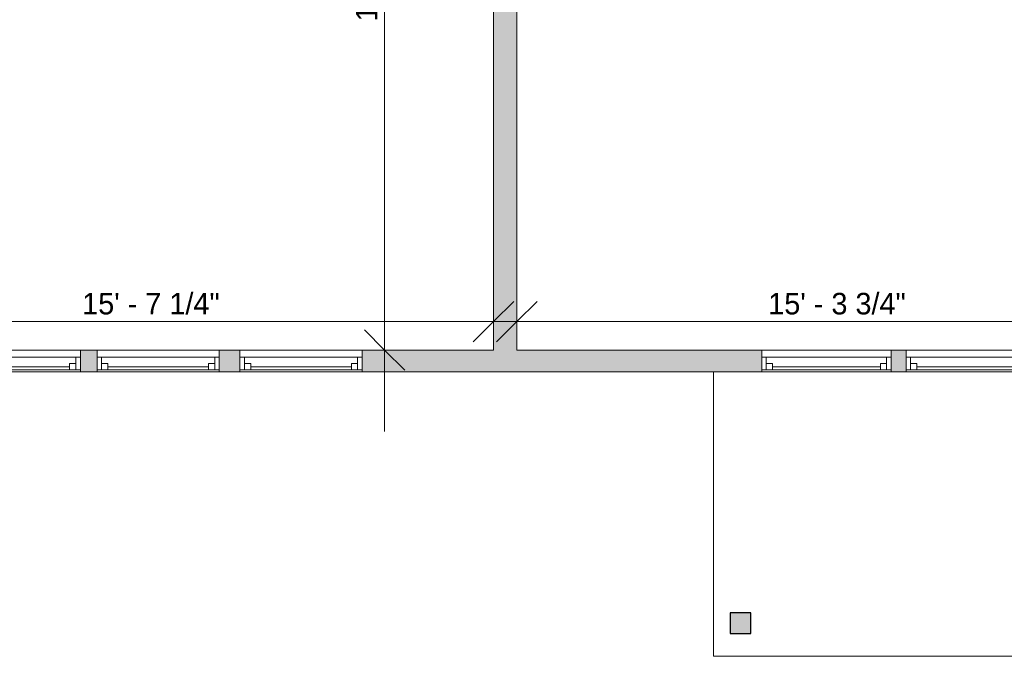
# Model space of a CAD drawing. Header units: inches. Extents: x -481 to 700, y -448 to 1032.
# Tile 3 of 17: x 248 to 522, y -448 to -270. Entities that reach past the tile are written whole.
import ezdxf

# ---------------------------------------------------------------- set-up
doc = ezdxf.new("R2010")
doc.units = ezdxf.units.IN
doc.header["$MEASUREMENT"] = 0
for name, color, linetype, lineweight in [('A-ANNO-DIMS', 211, 'Continuous', 9), ('A-ANNO-DIMS-192', 211, 'Continuous', 9), ('A-COLS', 52, 'Continuous', 9), ('A-FLOR', 192, 'Continuous', 9), ('A-GLAZ', 151, 'Continuous', 9), ('A-WALL', 90, 'Continuous', 9), ('A-WALL-PATT', 111, 'Continuous', 9)]:
    doc.layers.add(name, color=color, linetype=linetype, lineweight=lineweight)
doc.styles.add('Inter', font='txt', dxfattribs={"height": 6})
doc.dimstyles.new('Linear_-_1_32__Inter__Imperial__SMALL', dxfattribs={"dimscale": 12, "dimtxt": 7.948799, "dimasz": 0.9375, "dimexe": 1.889764, "dimexo": 1.259843, "dimgap": 0, "dimtad": 1, "dimrnd": 0.25, "dimzin": 1, "dimdsep": 46, "dimlunit": 4, "dimtxsty": 'Inter', "dimblk1": 'OBLIQUE', "dimblk2": 'OBLIQUE', "dimsah": 1, "dimcen": 0.09, "dimdle": 1.889764, "dimazin": 0, "dimtfac": 1, "dimtdec": 4, "dimtix": 1, "dimtmove": 0, "dimatfit": 3, "dimfxl": 1, "dimtvp": 1, "dimtfill": 1, "dimfrac": 2, "dimtolj": 1, "dimtzin": 0, "dimarcsym": 2})

# ---------------------------------------------------------------- blocks, each defined once
blk = doc.blocks.new('Planitar-Double-Hung-Single - Default 1-4195709-Main Floor Dimension Plan')
at = {"layer": 'A-GLAZ'}
for p, q in [((-17, 3), (-17, -3)), ((17, 3), (-17, 3)), ((17, -3), (17, 3)), ((-17, 2.5), (-14, 2.5)), ((-15.75, 2.5), (-15.75, -1)), ((-15.75, 0.75), (-14, 0.75)), ((-14, 2.5), (-1.1875, 2.5)), ((-14, 2.5), (-14, 0.75)), ((-1.1875, 2.5), (1.1875, 2.5)), ((1.1875, 2.5), (14, 2.5)), ((14, 2.5), (17, 2.5)), ((14, 2.5), (14, 0.75)), ((15.75, 0.75), (14, 0.75)), ((15.75, 2.5), (15.75, -1)), ((-17, -1), (-15.75, -1)), ((15.75, -1), (-15.75, -1)), ((15.75, -1), (17, -1)), ((-17, -3), (17, -3))]:
    blk.add_line(p, q, dxfattribs=at)
at = {"layer": 'A-GLAZ', "lineweight": 18}
blk.add_line((-14, 1.625), (14, 1.625), dxfattribs=at)
blk = doc.blocks.new('Planitar-Double-Hung-Single - Default 1-4196237-Main Floor Dimension Plan')
at = {"layer": 'A-GLAZ'}
for p, q in [((-18, 3), (-18, -3)), ((18, 3), (-18, 3)), ((18, -3), (18, 3)), ((-18, 2.5), (-15, 2.5)), ((-16.75, 2.5), (-16.75, -1)), ((-16.75, 0.75), (-15, 0.75)), ((-15, 2.5), (-1.1875, 2.5)), ((-15, 2.5), (-15, 0.75)), ((-1.1875, 2.5), (1.1875, 2.5)), ((1.1875, 2.5), (15, 2.5)), ((15, 2.5), (18, 2.5)), ((15, 2.5), (15, 0.75)), ((16.75, 0.75), (15, 0.75)), ((16.75, 2.5), (16.75, -1)), ((-18, -1), (-16.75, -1)), ((16.75, -1), (-16.75, -1)), ((16.75, -1), (18, -1)), ((-18, -3), (18, -3))]:
    blk.add_line(p, q, dxfattribs=at)
at = {"layer": 'A-GLAZ', "lineweight": 18}
blk.add_line((-15, 1.625), (15, 1.625), dxfattribs=at)
blk = doc.blocks.new('Planitar-Double-Hung-Single - Default 1-4196243-Main Floor Dimension Plan')
at = {"layer": 'A-GLAZ'}
for p, q in [((-17, 3), (-17, -3)), ((17, 3), (-17, 3)), ((17, -3), (17, 3)), ((-17, 2.5), (-14, 2.5)), ((-15.75, 2.5), (-15.75, -1)), ((-15.75, 0.75), (-14, 0.75)), ((-14, 2.5), (-1.1875, 2.5)), ((-14, 2.5), (-14, 0.75)), ((-1.1875, 2.5), (1.1875, 2.5)), ((1.1875, 2.5), (14, 2.5)), ((14, 2.5), (17, 2.5)), ((14, 2.5), (14, 0.75)), ((15.75, 0.75), (14, 0.75)), ((15.75, 2.5), (15.75, -1)), ((-17, -1), (-15.75, -1)), ((15.75, -1), (-15.75, -1)), ((15.75, -1), (17, -1)), ((-17, -3), (17, -3))]:
    blk.add_line(p, q, dxfattribs=at)
at = {"layer": 'A-GLAZ', "lineweight": 18}
blk.add_line((-14, 1.625), (14, 1.625), dxfattribs=at)
blk = doc.blocks.new('DIMBLOCK14-Main Floor Dimension Plan')
at = {"layer": 'A-ANNO-DIMS-192'}
for p, q in [((192.62, -361.48), (192.62, -331.64)), ((379.87, -361.48), (379.87, -331.64)), ((169.94, -354.32), (402.54, -354.32)), ((192.62, -354.32), (192.62, -361.48)), ((379.87, -354.32), (379.87, -361.48))]:
    blk.add_line(p, q, dxfattribs=at)
at = {"layer": 'A-ANNO-DIMS-192', "lineweight": 35}
for p, q in [((192.62, -354.32), (198.24, -348.69)), ((379.87, -354.32), (385.49, -348.69)), ((192.62, -354.32), (186.99, -359.94)), ((379.87, -354.32), (374.24, -359.94))]:
    blk.add_line(p, q, dxfattribs=at)
at = {"layer": 'A-ANNO-DIMS-192', "color": 0, "insert": (265.38, -346.33), "char_height": 6, "width": 50.0774, "attachment_point": 1, "line_spacing_factor": 0.9936, "style": 'Inter', "bg_fill": 3, "box_fill_scale": 1.25, "bg_fill_color": 256, "bg_fill_true_color": 13158600, "bg_fill_transparency": 0}
blk.add_mtext('15\' - 7 1/4"', dxfattribs=at)
blk = doc.blocks.new('_Oblique')
at = {"color": 0, "linetype": 'ByBlock', "lineweight": -2}
blk.add_line((-0.5, -0.5), (0.5, 0.5), dxfattribs=at)
blk = doc.blocks.new('DIMBLOCK15-Main Floor Dimension Plan')
at = {"layer": 'A-ANNO-DIMS-192'}
for p, q in [((386.37, -361.48), (386.37, -331.64)), ((570.12, -361.48), (570.12, -331.64)), ((363.69, -354.32), (592.79, -354.32)), ((386.37, -354.32), (386.37, -361.48)), ((570.12, -354.32), (570.12, -361.48))]:
    blk.add_line(p, q, dxfattribs=at)
at = {"layer": 'A-ANNO-DIMS-192', "lineweight": 35}
for p, q in [((386.37, -354.32), (391.99, -348.69)), ((570.12, -354.32), (575.74, -348.69)), ((386.37, -354.32), (380.74, -359.94)), ((570.12, -354.32), (564.49, -359.94))]:
    blk.add_line(p, q, dxfattribs=at)
at = {"layer": 'A-ANNO-DIMS-192', "color": 0, "insert": (456.33, -346.33), "char_height": 6, "width": 52.5813, "attachment_point": 1, "line_spacing_factor": 0.9936, "style": 'Inter', "bg_fill": 3, "box_fill_scale": 1.25, "bg_fill_color": 256, "bg_fill_true_color": 13158600, "bg_fill_transparency": 0}
blk.add_mtext('15\' - 3 3/4"', dxfattribs=at)
blk = doc.blocks.new('DIMBLOCK57-Main Floor Dimension Plan')
at = {"layer": 'A-ANNO-DIMS-192'}
for p, q in [((349.54, -384.95), (349.54, -114.35)), ((356.7, -137.02), (326.86, -137.02)), ((349.54, -137.02), (356.7, -137.02)), ((356.7, -362.27), (326.86, -362.27)), ((349.54, -362.27), (356.7, -362.27))]:
    blk.add_line(p, q, dxfattribs=at)
at = {"layer": 'A-ANNO-DIMS-192', "lineweight": 35}
for p, q in [((349.54, -137.02), (343.92, -131.4)), ((349.54, -137.02), (355.17, -142.65)), ((349.54, -362.27), (343.92, -356.65)), ((349.54, -362.27), (355.17, -367.9))]:
    blk.add_line(p, q, dxfattribs=at)
at = {"layer": 'A-ANNO-DIMS-192', "color": 0, "insert": (341.55, -270.76), "char_height": 6, "width": 50.6736, "attachment_point": 1, "rotation": 90, "line_spacing_factor": 0.9936, "style": 'Inter', "bg_fill": 3, "box_fill_scale": 1.25, "bg_fill_color": 256, "bg_fill_true_color": 13158600, "bg_fill_transparency": 0}
blk.add_mtext('18\' - 9 1/4"', dxfattribs=at)

msp = doc.modelspace()

# ---------------------------------------------------------------- hatches: boundary and pattern name
at = {"layer": 'A-COLS'}
msp.add_hatch(color=8, dxfattribs=at).paths.add_polyline_path([(451.492, -441.148), (451.492, -435.398), (445.742, -435.398), (445.742, -441.148)], flags=0)
at = {"layer": 'A-WALL-PATT'}
h = msp.add_hatch(color=9, dxfattribs=at)
h.paths.add_polyline_path([(386.367, -362.273), (386.367, -257.254), (379.867, -257.254), (379.867, -362.273)], flags=0)
h.paths.add_polyline_path([(386.367, -225.254), (386.367, -223.273), (379.867, -223.273), (379.867, -225.254)], flags=0)
h = msp.add_hatch(color=9, dxfattribs=at)
h.paths.add_polyline_path([(567.756, -368.273), (576.117, -368.273), (576.117, -362.273), (567.756, -362.273)], flags=0)
h.paths.add_polyline_path([(533.756, -368.273), (533.756, -362.273), (528.722, -362.273), (528.722, -368.273)], flags=0)
h.paths.add_polyline_path([(494.722, -368.273), (494.722, -362.273), (490.536, -362.273), (490.536, -368.273)], flags=0)
h.paths.add_polyline_path([(454.536, -368.273), (454.536, -362.273), (343.304, -362.273), (343.304, -368.273), (432.964, -368.273)], flags=0)
h.paths.add_polyline_path([(309.304, -368.273), (309.304, -362.273), (303.547, -362.273), (303.547, -368.273)], flags=0)
h.paths.add_polyline_path([(230.873, -368.273), (230.873, -362.273), (168.093, -362.273), (168.093, -368.273)], flags=0)
h.paths.add_polyline_path([(269.547, -368.273), (269.547, -362.273), (264.873, -362.273), (264.873, -368.273)], flags=0)
h.paths.add_polyline_path([(112.117, -368.273), (132.093, -368.273), (132.093, -362.273), (112.117, -362.273)], flags=0)

# ---------------------------------------------------------------- linework, layer by layer
at = {"layer": 'A-COLS', "lineweight": 25}
for p, q in [((451.492, -435.398), (445.742, -435.398)), ((445.742, -435.398), (445.742, -441.148)), ((451.492, -441.148), (451.492, -435.398)), ((445.742, -441.148), (451.492, -441.148))]:
    msp.add_line(p, q, dxfattribs=at)
at = {"layer": 'A-FLOR'}
for p, q in [((441.117, -368.273), (441.117, -447.523)), ((441.117, -447.523), (651.617, -447.523))]:
    msp.add_line(p, q, dxfattribs=at)
at = {"layer": 'A-WALL'}
for p, q in [((379.867, -257.254), (379.867, -362.273)), ((386.367, -362.273), (386.367, -257.254)), ((269.547, -362.273), (264.873, -362.273)), ((309.304, -362.273), (303.547, -362.273)), ((379.867, -362.273), (343.304, -362.273)), ((454.536, -362.273), (386.367, -362.273)), ((494.722, -362.273), (490.536, -362.273)), ((264.873, -368.273), (269.547, -368.273)), ((303.547, -368.273), (309.304, -368.273)), ((343.304, -368.273), (454.536, -368.273)), ((490.536, -368.273), (494.722, -368.273))]:
    msp.add_line(p, q, dxfattribs=at)

# ---------------------------------------------------------------- block references
at = {"layer": 'A-GLAZ', "rotation": 180}
for name, p in [('Planitar-Double-Hung-Single - Default 1-4195709-Main Floor Dimension Plan', (247.873, -365.273)), ('Planitar-Double-Hung-Single - Default 1-4195709-Main Floor Dimension Plan', (286.547, -365.273)), ('Planitar-Double-Hung-Single - Default 1-4195709-Main Floor Dimension Plan', (326.304, -365.273)), ('Planitar-Double-Hung-Single - Default 1-4196237-Main Floor Dimension Plan', (472.536, -365.273)), ('Planitar-Double-Hung-Single - Default 1-4196243-Main Floor Dimension Plan', (511.722, -365.273))]:
    msp.add_blockref(name, p, dxfattribs=at)

# ---------------------------------------------------------------- next in the draw order: dimensions: what is measured, and where the dimension line sits
at = {"layer": 'A-ANNO-DIMS'}
dim = msp.add_linear_dim(base=(379.867, -354.318), p1=(192.617, -346.363), p2=(379.867, -346.363), dimstyle='Linear_-_1_32__Inter__Imperial__SMALL', override={"dimpost": '<>', "dimfxl": 187.25}, dxfattribs=at)
dim.commit()
dim.dimension.update_dxf_attribs({"geometry": 'DIMBLOCK14-Main Floor Dimension Plan', "text_midpoint": (286.242, -350.726)})

# ---------------------------------------------------------------- next in the draw order: dimensions: what is measured, and where the dimension line sits
dim = msp.add_linear_dim(base=(349.541, -137.023), p1=(341.586, -362.273), p2=(341.586, -137.023), angle=90, dimstyle='Linear_-_1_32__Inter__Imperial__SMALL', override={"dimpost": '<>', "dimfxl": 225.25}, dxfattribs=at)
dim.commit()
dim.dimension.update_dxf_attribs({"geometry": 'DIMBLOCK57-Main Floor Dimension Plan', "text_midpoint": (345.949, -249.648)})
dim = msp.add_linear_dim(base=(570.117, -354.318), p1=(386.367, -346.363), p2=(570.117, -346.363), dimstyle='Linear_-_1_32__Inter__Imperial__SMALL', override={"dimpost": '<>', "dimfxl": 183.75}, dxfattribs=at)
dim.commit()
dim.dimension.update_dxf_attribs({"geometry": 'DIMBLOCK15-Main Floor Dimension Plan', "text_midpoint": (478.242, -350.726)})

doc.saveas('drawing.dxf')
